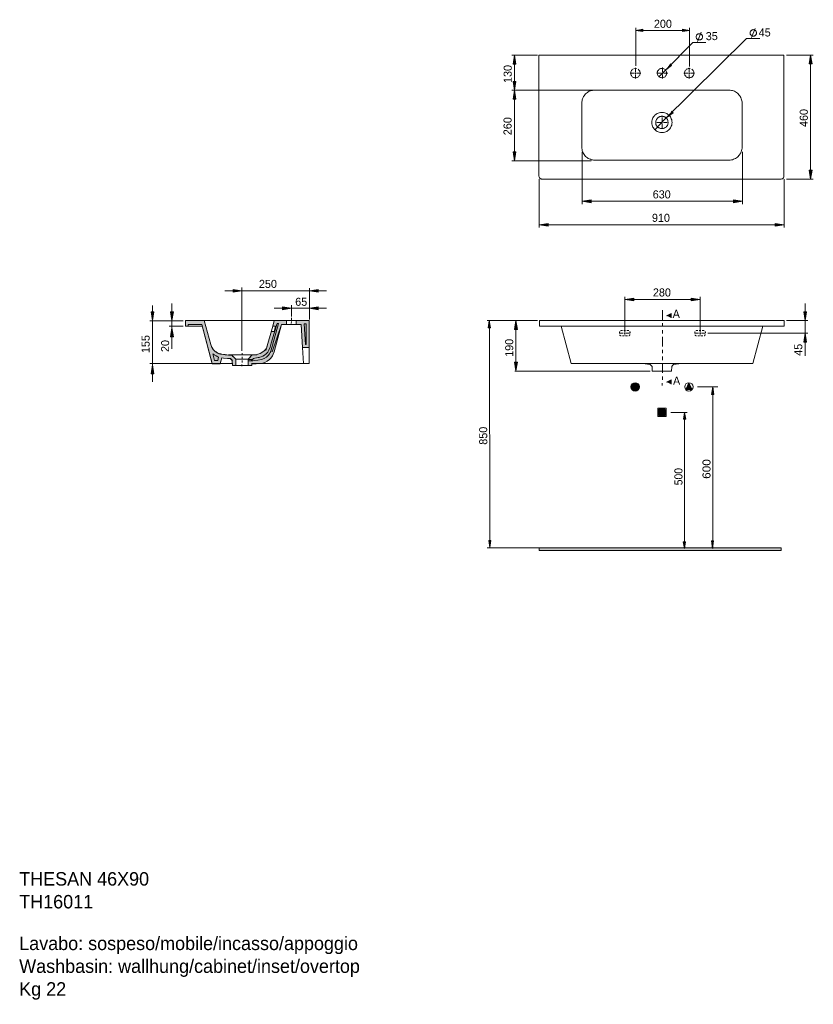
# Model space of a CAD drawing. Header units: inches. Extents: x 27 to 175, y 30 to 213.
import ezdxf

# ---------------------------------------------------------------- set-up
doc = ezdxf.new("R2010")
doc.units = ezdxf.units.IN
doc.header["$MEASUREMENT"] = 0
for name, pattern in [('AI-Linetype-1', [4.938889, 1.763889, -0.635, 0.635, -0.635, 0.635, -0.635]), ('AI-Linetype-10', [4.938889, 1.763889, -0.635, 0.635, -0.635, 0.635, -0.635]), ('AI-Linetype-11', [1.175456, 0.587728, -0.587728]), ('AI-Linetype-12', [1.175456, 0.587728, -0.587728]), ('AI-Linetype-13', [0.203906, 0.101953, -0.101953]), ('AI-Linetype-14', [0.24765, 0.123825, -0.123825]), ('AI-Linetype-15', [0.246944, 0.123472, -0.123472]), ('AI-Linetype-16', [0.246944, 0.123472, -0.123472]), ('AI-Linetype-17', [0.246944, 0.123472, -0.123472]), ('AI-Linetype-18', [0.587728, 0.335844, -0.251883]), ('AI-Linetype-19', [0.685094, 0.342547, -0.342547]), ('AI-Linetype-2', [1.175456, 0.587728, -0.587728]), ('AI-Linetype-20', [0.685094, 0.342547, -0.342547]), ('AI-Linetype-21', [4.938889, 1.763889, -0.635, 0.635, -0.635, 0.635, -0.635]), ('AI-Linetype-22', [1.411111, 0.705556, -0.705556]), ('AI-Linetype-23', [1.411111, 0.705556, -0.705556]), ('AI-Linetype-24', [1.411111, 0.705556, -0.705556]), ('AI-Linetype-25', [1.411111, 0.705556, -0.705556]), ('AI-Linetype-26', [1.411111, 0.705556, -0.705556]), ('AI-Linetype-27', [1.411111, 0.705556, -0.705556]), ('AI-Linetype-28', [1.411111, 0.705556, -0.705556]), ('AI-Linetype-29', [1.411111, 0.705556, -0.705556]), ('AI-Linetype-3', [1.175456, 0.587728, -0.587728]), ('AI-Linetype-30', [9.524999, 7.619999, -0.635, 0.635, -0.635]), ('AI-Linetype-31', [9.524999, 7.619999, -0.635, 0.635, -0.635]), ('AI-Linetype-32', [9.524999, 7.619999, -0.635, 0.635, -0.635]), ('AI-Linetype-33', [9.524999, 7.619999, -0.635, 0.635, -0.635]), ('AI-Linetype-34', [0.705556, 0.352778, -0.352778]), ('AI-Linetype-35', [0.705556, 0.352778, -0.352778]), ('AI-Linetype-4', [0.203906, 0.101953, -0.101953]), ('AI-Linetype-5', [0.24765, 0.123825, -0.123825]), ('AI-Linetype-6', [0.246944, 0.123472, -0.123472]), ('AI-Linetype-7', [0.246944, 0.123472, -0.123472]), ('AI-Linetype-8', [0.246944, 0.123472, -0.123472]), ('AI-Linetype-9', [0.587728, 0.335844, -0.251883])]:
    doc.linetypes.add(name, pattern=pattern)
doc.layers.add('Layer 1', color=7, linetype='Continuous')

# ---------------------------------------------------------------- blocks, each defined once
blk = doc.blocks.new('block 2')
at = {"layer": 'Layer 1', "color": 8, "true_color": 0x808080, "insert": (114.36, 133.86), "char_height": 1.4991, "attachment_point": 7, "rotation": 90.105}
blk.add_mtext('\\fMyriad Pro|b0|i0|c0|p34;\\W0.999667;850', dxfattribs=at)

msp = doc.modelspace()

# ---------------------------------------------------------------- hatches: boundary and pattern name
at = {"layer": 'Layer 1', "true_color": 0x808080}
h = msp.add_hatch(color=8, dxfattribs=at)
h.dxf.hatch_style = 2
h.paths.add_polyline_path([(141.94, 210.83), (143.26, 211.04), (143.26, 210.63)])
h = msp.add_hatch(color=8, dxfattribs=at)
h.dxf.hatch_style = 2
h.paths.add_polyline_path([(151.94, 210.83), (150.62, 210.63), (150.62, 211.04)])
h = msp.add_hatch(color=8, dxfattribs=at)
h.dxf.hatch_style = 2
h.paths.add_polyline_path([(119.38, 206.23), (119.64, 204.59), (119.13, 204.59)])
h = msp.add_hatch(color=8, dxfattribs=at)
h.dxf.hatch_style = 2
h.paths.add_polyline_path([(174.43, 206.24), (174.7, 204.6), (174.19, 204.6)])
h = msp.add_hatch(color=8, dxfattribs=at)
h.dxf.hatch_style = 2
h.paths.add_polyline_path([(147.51, 203.52), (148.59, 204.32), (148.31, 204.6)])
h = msp.add_hatch(color=8, dxfattribs=at)
h.dxf.hatch_style = 2
h.paths.add_polyline_path([(119.38, 199.73), (119.13, 201.37), (119.64, 201.37)])
h = msp.add_hatch(color=8, dxfattribs=at)
h.dxf.hatch_style = 2
h.paths.add_polyline_path([(119.38, 199.73), (119.64, 198.09), (119.13, 198.09)])
h = msp.add_hatch(color=8, dxfattribs=at)
h.dxf.hatch_style = 2
h.paths.add_polyline_path([(147.78, 194.7), (148.87, 195.51), (148.59, 195.82)])
h = msp.add_hatch(color=8, dxfattribs=at)
h.dxf.hatch_style = 2
h.paths.add_polyline_path([(119.38, 186.62), (119.13, 188.26), (119.64, 188.26)])
h = msp.add_hatch(color=8, dxfattribs=at)
h.dxf.hatch_style = 2
h.paths.add_polyline_path([(174.43, 183.22), (174.19, 184.88), (174.7, 184.88)])
h = msp.add_hatch(color=8, dxfattribs=at)
h.dxf.hatch_style = 2
h.paths.add_polyline_path([(131.99, 179.09), (133.63, 179.34), (133.63, 178.83)])
h = msp.add_hatch(color=8, dxfattribs=at)
h.dxf.hatch_style = 2
h.paths.add_polyline_path([(161.76, 179.09), (160.1, 178.83), (160.1, 179.34)])
h = msp.add_hatch(color=8, dxfattribs=at)
h.dxf.hatch_style = 2
h.paths.add_polyline_path([(123.99, 174.74), (125.63, 174.98), (125.63, 174.47)])
h = msp.add_hatch(color=8, dxfattribs=at)
h.dxf.hatch_style = 2
h.paths.add_polyline_path([(169.54, 174.74), (167.88, 174.47), (167.88, 174.98)])
h = msp.add_hatch(color=8, dxfattribs=at)
h.dxf.hatch_style = 2
h.paths.add_polyline_path([(68.75, 162.48), (67.1, 162.22), (67.1, 162.73)])
h = msp.add_hatch(color=8, dxfattribs=at)
h.dxf.hatch_style = 2
h.paths.add_polyline_path([(81.27, 162.48), (82.93, 162.73), (82.93, 162.22)])
h = msp.add_hatch(color=8, dxfattribs=at)
h.dxf.hatch_style = 2
h.paths.add_polyline_path([(139.93, 160.86), (141.58, 161.11), (141.58, 160.6)])
h = msp.add_hatch(color=8, dxfattribs=at)
h.dxf.hatch_style = 2
h.paths.add_polyline_path([(153.91, 160.86), (152.27, 160.6), (152.27, 161.11)])
h = msp.add_hatch(color=8, dxfattribs=at)
h.dxf.hatch_style = 2
h.paths.add_polyline_path([(77.93, 159.21), (76.27, 158.95), (76.27, 159.46)])
h = msp.add_hatch(color=8, dxfattribs=at)
h.dxf.hatch_style = 2
h.paths.add_polyline_path([(81.28, 159.21), (82.94, 159.46), (82.94, 158.95)])
h = msp.add_hatch(color=8, dxfattribs=at)
h.dxf.hatch_style = 2
h.paths.add_polyline_path([(52.1, 156.91), (51.86, 158.55), (52.37, 158.55)])
h = msp.add_hatch(color=8, dxfattribs=at)
h.dxf.hatch_style = 2
h.paths.add_polyline_path([(55.72, 156.91), (55.48, 158.55), (55.99, 158.55)])
h = msp.add_hatch(color=8, dxfattribs=at)
h.dxf.hatch_style = 2
h.paths.add_polyline_path([(148.54, 157.43), (148.54, 158.24), (147.65, 157.83)])
h = msp.add_hatch(color=8, dxfattribs=at)
h.dxf.hatch_style = 2
h.paths.add_polyline_path([(173.42, 156.94), (173.17, 158.58), (173.68, 158.58)])
h = msp.add_hatch(color=8, dxfattribs=at)
h.dxf.hatch_style = 2
h.paths.add_polyline_path([(55.72, 155.55), (55.99, 153.91), (55.48, 153.91)])
at = {"layer": 'Layer 1', "true_color": 0xffffff}
for points in [[(66.96, 148.55), (67.59, 148.55), (67.59, 149.75), (67.41, 149.92), (67.24, 150.1), (67.06, 150.28), (66.89, 150.49), (66.25, 150.52), (65.93, 150.56), (65.62, 150.59), (65.33, 150.63), (64.94, 150.67), (64.77, 150.7), (64.52, 150.77), (64.45, 150.81), (64.27, 150.88), (64.2, 150.91), (64.13, 150.95), (64.06, 150.98), (63.92, 151.09), (63.85, 151.12), (63.71, 151.23), (63.53, 151.41), (63.32, 151.65), (63.18, 151.86), (63, 152.25), (62.93, 152.5), (61.73, 156.91), (58.24, 156.91), (58.24, 155.89), (58.74, 155.89), (58.74, 156.17), (61.28, 156.17), (63.22, 148.9), (64.7, 148.9), (65.02, 150), (65.3, 149.96), (66.06, 149.89), (66.57, 149.85), (66.74, 149.68), (66.92, 149.5)], [(73.45, 152.15), (73.31, 151.83), (73.09, 151.55), (72.88, 151.3), (72.64, 151.09), (72.14, 150.81), (71.72, 150.67), (71.26, 150.56), (70.59, 150.49), (70.41, 150.31), (70.06, 149.92), (69.88, 149.75), (69.88, 148.55), (70.55, 148.55), (70.55, 148.83), (72.18, 148.94), (72.6, 149.01), (72.99, 149.15), (73.41, 149.36), (73.84, 149.68), (74.12, 149.96), (74.4, 150.38), (74.54, 150.67), (74.72, 151.12), (76.09, 156.17), (77.05, 156.17), (77.05, 156.91), (74.75, 156.91), (74.47, 155.89), (75, 155.89), (74.72, 154.9), (74.22, 154.9)], [(79.97, 151.9), (81.24, 151.9), (81.24, 156.91), (78.81, 156.91), (78.81, 156.17), (79.73, 156.17)]]:
    msp.add_hatch(color=7, dxfattribs=at).paths.add_polyline_path(points)
at = {"layer": 'Layer 1', "true_color": 0x808080}
h = msp.add_hatch(color=8, dxfattribs=at)
h.dxf.hatch_style = 2
h.paths.add_polyline_path([(114.72, 156.89), (114.93, 155.56), (114.53, 155.56)])
h = msp.add_hatch(color=8, dxfattribs=at)
h.dxf.hatch_style = 2
h.paths.add_polyline_path([(119.68, 156.92), (119.95, 155.28), (119.43, 155.28)])
h = msp.add_hatch(color=8, dxfattribs=at)
h.dxf.hatch_style = 2
h.paths.add_polyline_path([(173.42, 154.56), (173.68, 152.9), (173.17, 152.9)])
h = msp.add_hatch(color=8, dxfattribs=at)
h.dxf.hatch_style = 2
h.paths.add_polyline_path([(52.1, 148.7), (52.37, 147.06), (51.86, 147.06)])
h = msp.add_hatch(color=8, dxfattribs=at)
h.dxf.hatch_style = 2
h.paths.add_polyline_path([(119.68, 147.57), (119.43, 149.21), (119.95, 149.21)])
at = {"layer": 'Layer 1', "true_color": 0xffffff}
h = msp.add_hatch(color=7, dxfattribs=at)
h.dxf.hatch_style = 2
edge = h.paths.add_edge_path()
edge.add_spline(control_points=[(141.05, 144.6), (141.05, 144.17), (141.4, 143.82), (141.83, 143.82), (142.26, 143.82), (142.61, 144.17), (142.61, 144.6), (142.61, 145.03), (142.26, 145.38), (141.83, 145.38), (141.4, 145.38), (141.05, 145.03), (141.05, 144.6)], knot_values=[0, 0, 0, 0, 0.352778, 0.352778, 0.352778, 0.705556, 0.705556, 0.705556, 1.058333, 1.058333, 1.058333, 1.411111, 1.411111, 1.411111, 1.411111], degree=3, periodic=0)
edge.add_line((141.05, 144.6), (141.05, 144.6))
at = {"layer": 'Layer 1', "true_color": 0x808080}
h = msp.add_hatch(color=8, dxfattribs=at)
h.dxf.hatch_style = 2
h.paths.add_polyline_path([(148.54, 145.1), (148.54, 145.9), (147.65, 145.5)])
at = {"layer": 'Layer 1', "true_color": 0xffffff}
h = msp.add_hatch(color=7, dxfattribs=at)
h.dxf.hatch_style = 2
h.paths.add_polyline_path([(151.83, 144.12), (151.22, 144.12), (151.83, 145.38), (152.44, 144.12)])
at = {"layer": 'Layer 1', "true_color": 0x808080}
h = msp.add_hatch(color=8, dxfattribs=at)
h.dxf.hatch_style = 2
h.paths.add_polyline_path([(156.24, 144.6), (156.43, 143.16), (156.03, 143.16)])
at = {"layer": 'Layer 1', "true_color": 0xffffff}
h = msp.add_hatch(color=7, dxfattribs=at)
h.dxf.hatch_style = 2
edge = h.paths.add_edge_path()
edge.add_spline(control_points=[(146.03, 139.86), (146.03, 139.43), (146.38, 139.08), (146.81, 139.08), (147.24, 139.08), (147.59, 139.43), (147.59, 139.86), (147.59, 140.3), (147.24, 140.65), (146.81, 140.65), (146.38, 140.65), (146.03, 140.3), (146.03, 139.86)], knot_values=[0, 0, 0, 0, 0.352778, 0.352778, 0.352778, 0.705556, 0.705556, 0.705556, 1.058333, 1.058333, 1.058333, 1.411111, 1.411111, 1.411111, 1.411111], degree=3, periodic=0)
edge.add_line((146.03, 139.86), (146.03, 139.86))
at = {"layer": 'Layer 1', "true_color": 0x808080}
h = msp.add_hatch(color=8, dxfattribs=at)
h.dxf.hatch_style = 2
h.paths.add_polyline_path([(151.02, 139.86), (151.22, 138.59), (150.81, 138.59)])
h = msp.add_hatch(color=8, dxfattribs=at)
h.dxf.hatch_style = 2
h.paths.add_polyline_path([(114.81, 114.76), (114.61, 116.09), (115.01, 116.09)])
h = msp.add_hatch(color=8, dxfattribs=at)
h.dxf.hatch_style = 2
h.paths.add_polyline_path([(151, 114.55), (150.78, 115.82), (151.19, 115.82)])
h = msp.add_hatch(color=8, dxfattribs=at)
h.dxf.hatch_style = 2
h.paths.add_polyline_path([(156.21, 114.58), (156, 116.03), (156.41, 116.03)])
at = {"layer": 'Layer 1', "true_color": 0xffffff}
h = msp.add_hatch(color=7, dxfattribs=at)
h.dxf.hatch_style = 2
h.paths.add_polyline_path([(124, 114.21), (168.95, 114.21), (168.95, 114.73), (124, 114.73)])

# ---------------------------------------------------------------- linework, layer by layer
at = {"layer": 'Layer 1', "color": 8, "lineweight": 9, "true_color": 0x808080}
for points in [[(141.94, 204.24), (141.94, 211.34)], [(141.94, 210.83), (143.26, 211.04), (143.26, 210.63), (141.94, 210.83)], [(141.94, 210.83), (151.94, 210.83)], [(151.94, 210.83), (150.62, 210.63), (150.62, 211.04), (151.94, 210.83)], [(151.94, 204.14), (151.94, 211.34)], [(153.42, 208.8), (154.09, 210.49)], [(164.4, 210.37), (164.39, 210.46), (164.38, 210.52), (164.35, 210.6), (164.31, 210.66), (164.26, 210.74), (164.22, 210.8), (164.16, 210.84), (164.08, 210.89), (164.02, 210.93), (163.94, 210.95), (163.88, 210.96), (163.79, 210.98), (163.73, 210.96), (163.64, 210.95), (163.56, 210.93), (163.5, 210.89), (163.44, 210.85), (163.37, 210.79), (163.32, 210.74), (163.28, 210.67), (163.23, 210.6), (163.22, 210.53), (163.21, 210.44), (163.19, 210.38), (163.21, 210.29), (163.21, 210.21), (163.23, 210.14), (163.27, 210.07), (163.32, 210), (163.37, 209.95), (163.42, 209.89), (163.5, 209.84), (163.56, 209.81), (163.64, 209.78), (163.72, 209.78), (163.8, 209.77), (163.87, 209.78), (163.96, 209.79), (164.02, 209.81), (164.1, 209.86), (164.16, 209.89), (164.21, 209.95), (164.27, 210.01), (164.31, 210.07), (164.35, 210.14), (164.38, 210.21), (164.39, 210.3), (164.4, 210.37)], [(163.45, 209.51), (164.13, 211.22)], [(147.19, 194.14), (162.53, 209.33)], [(147.34, 203.35), (152.52, 208.58)], [(152.52, 208.58), (154.95, 208.58)], [(154.33, 209.65), (154.33, 209.73), (154.33, 209.8), (154.29, 209.87), (154.26, 209.95), (154.22, 210.01), (154.17, 210.06), (154.11, 210.13), (154.04, 210.16), (153.97, 210.19), (153.9, 210.22), (153.83, 210.22), (153.74, 210.23), (153.67, 210.23), (153.59, 210.21), (153.52, 210.18), (153.46, 210.14), (153.39, 210.11), (153.33, 210.07), (153.28, 209.99), (153.25, 209.93), (153.21, 209.87), (153.18, 209.79), (153.16, 209.72), (153.16, 209.64), (153.17, 209.56), (153.19, 209.49), (153.21, 209.42), (153.24, 209.34), (153.29, 209.29), (153.34, 209.22), (153.4, 209.18), (153.45, 209.13), (153.54, 209.1), (153.61, 209.07), (153.68, 209.06), (153.75, 209.06), (153.83, 209.06), (153.91, 209.08), (153.99, 209.1), (154.05, 209.14), (154.11, 209.18), (154.18, 209.24), (154.22, 209.29), (154.26, 209.35), (154.3, 209.42), (154.32, 209.49), (154.33, 209.58), (154.33, 209.65)], [(162.53, 209.33), (165.01, 209.33)], [(123.67, 206.23), (118.91, 206.23)], [(119.38, 206.23), (119.64, 204.59), (119.13, 204.59), (119.38, 206.23)], [(119.4, 206.23), (119.4, 199.73)], [(169.93, 206.24), (174.94, 206.24)], [(174.43, 206.24), (174.7, 204.6), (174.19, 204.6), (174.43, 206.24)], [(174.43, 206.24), (174.43, 183.49)], [(141.88, 203.16), (141.88, 203.91)], [(147.39, 203.4), (146.3, 202.26)], [(151.89, 203.16), (151.89, 203.91)], [(119.38, 199.73), (119.13, 201.37), (119.64, 201.37), (119.38, 199.73)], [(141.63, 202.91), (140.88, 202.91)], [(141.88, 202.91), (141.75, 202.91)], [(141.88, 202.91), (141.88, 203.03)], [(141.88, 202.91), (142, 202.91)], [(141.88, 202.91), (141.88, 202.78)], [(141.88, 202.66), (141.88, 201.91)], [(142.13, 202.91), (142.88, 202.91)], [(151.64, 202.91), (150.89, 202.91)], [(151.89, 202.91), (151.76, 202.91)], [(151.89, 202.91), (151.89, 203.03)], [(151.89, 202.91), (152.01, 202.91)], [(151.89, 202.91), (151.89, 202.78)], [(151.89, 202.66), (151.89, 201.91)], [(152.14, 202.91), (152.89, 202.91)], [(134.52, 199.73), (118.91, 199.73)], [(119.38, 199.73), (119.64, 198.09), (119.13, 198.09), (119.38, 199.73)], [(119.38, 199.73), (119.38, 186.62)], [(147.19, 194.14), (145.46, 192.39)], [(133.68, 186.62), (118.89, 186.62)], [(119.38, 186.62), (119.13, 188.26), (119.64, 188.26), (119.38, 186.62)], [(131.99, 188.26), (131.99, 178.58)], [(161.76, 188.26), (161.76, 178.58)], [(174.43, 183.22), (174.19, 184.88), (174.7, 184.88), (174.43, 183.22)], [(123.99, 183.22), (123.99, 174.23)], [(169.54, 183.22), (169.54, 174.23)], [(169.93, 183.22), (174.94, 183.22)], [(131.99, 179.09), (133.63, 179.34), (133.63, 178.83), (131.99, 179.09)], [(161.76, 179.09), (160.1, 178.83), (160.1, 179.34), (161.76, 179.09)], [(131.99, 179.09), (161.76, 179.09)], [(123.99, 174.74), (125.63, 174.98), (125.63, 174.47), (123.99, 174.74)], [(123.99, 174.74), (169.54, 174.74)], [(169.54, 174.74), (167.88, 174.47), (167.88, 174.98), (169.54, 174.74)], [(68.75, 151.28), (68.75, 163.07)], [(81.27, 157.15), (81.27, 162.97)], [(68.75, 162.48), (65.58, 162.48)], [(68.75, 162.48), (67.1, 162.22), (67.1, 162.73), (68.75, 162.48)], [(81.27, 162.48), (68.75, 162.48)], [(81.27, 162.48), (82.93, 162.73), (82.93, 162.22), (81.27, 162.48)], [(81.27, 162.48), (84.45, 162.48)], [(139.93, 155.23), (139.93, 161.36)], [(139.93, 160.86), (141.58, 161.11), (141.58, 160.6), (139.93, 160.86)], [(153.91, 160.86), (152.27, 160.6), (152.27, 161.11), (153.91, 160.86)], [(153.91, 155.23), (153.91, 161.36)], [(52.1, 156.54), (52.1, 159.72)], [(55.72, 156.91), (55.72, 160.08)], [(77.93, 159.21), (74.75, 159.21)], [(77.93, 159.21), (76.27, 158.95), (76.27, 159.46), (77.93, 159.21)], [(77.93, 157.71), (77.93, 159.8)], [(81.28, 159.21), (77.93, 159.21)], [(81.28, 159.21), (82.94, 159.46), (82.94, 158.95), (81.28, 159.21)], [(81.28, 159.21), (84.45, 159.21)], [(139.93, 160.86), (153.91, 160.86)], [(173.42, 156.94), (173.42, 160.12)], [(52.1, 156.91), (51.86, 158.55), (52.37, 158.55), (52.1, 156.91)], [(55.72, 156.91), (55.48, 158.55), (55.99, 158.55), (55.72, 156.91)], [(173.42, 156.94), (173.17, 158.58), (173.68, 158.58), (173.42, 156.94)], [(57.79, 156.9), (51.61, 156.9)], [(52.1, 156.54), (52.1, 148.7)], [(57.83, 155.9), (55.23, 155.9)], [(55.72, 155.55), (55.99, 153.91), (55.48, 153.91), (55.72, 155.55)], [(55.72, 156.91), (55.72, 155.55)], [(55.72, 155.55), (55.72, 151.67)], [(123.68, 156.91), (114.3, 156.91)], [(114.72, 156.89), (114.93, 155.56), (114.53, 155.56), (114.72, 156.89)], [(114.73, 156.89), (114.81, 114.76)], [(119.68, 156.92), (119.95, 155.28), (119.43, 155.28), (119.68, 156.92)], [(119.68, 156.54), (119.68, 149.09)], [(169.98, 156.94), (173.93, 156.94)], [(173.42, 156.94), (173.42, 154.56)], [(155.31, 154.56), (173.93, 154.56)], [(173.42, 154.56), (173.68, 152.9), (173.17, 152.9), (173.42, 154.56)], [(173.42, 154.56), (173.42, 150.38)], [(63.22, 148.92), (51.61, 148.92)], [(52.1, 148.7), (52.37, 147.06), (51.86, 147.06), (52.1, 148.7)], [(52.1, 148.7), (52.1, 145.53)], [(119.68, 147.57), (119.43, 149.21), (119.95, 149.21), (119.68, 147.57)], [(144.61, 147.5), (119.45, 147.54)], [(153.41, 144.6), (157.22, 144.6)], [(156.24, 144.6), (156.43, 143.16), (156.03, 143.16), (156.24, 144.6)], [(156.24, 114.56), (156.24, 144.56)], [(148.48, 139.86), (151.52, 139.86)], [(151.02, 139.86), (151.22, 138.59), (150.81, 138.59), (151.02, 139.86)], [(151.02, 114.69), (151.02, 139.86)], [(114.81, 114.76), (114.61, 116.09), (115.01, 116.09), (114.81, 114.76)], [(151, 114.55), (150.78, 115.82), (151.19, 115.82), (151, 114.55)], [(156.21, 114.58), (156, 116.03), (156.41, 116.03), (156.21, 114.58)], [(124.38, 114.73), (114.3, 114.73)]]:
    msp.add_lwpolyline(points, dxfattribs=at)
at = {"layer": 'Layer 1', "lineweight": 0}
for points in [[(141.94, 210.83), (143.26, 211.04), (143.26, 210.63)], [(151.94, 210.83), (150.62, 210.63), (150.62, 211.04)], [(119.38, 206.23), (119.64, 204.59), (119.13, 204.59)], [(174.43, 206.24), (174.7, 204.6), (174.19, 204.6)], [(147.51, 203.52), (148.59, 204.32), (148.31, 204.6)], [(119.38, 199.73), (119.13, 201.37), (119.64, 201.37)], [(119.38, 199.73), (119.64, 198.09), (119.13, 198.09)], [(147.78, 194.7), (148.87, 195.51), (148.59, 195.82)], [(119.38, 186.62), (119.13, 188.26), (119.64, 188.26)], [(174.43, 183.22), (174.19, 184.88), (174.7, 184.88)], [(131.99, 179.09), (133.63, 179.34), (133.63, 178.83)], [(161.76, 179.09), (160.1, 178.83), (160.1, 179.34)], [(123.99, 174.74), (125.63, 174.98), (125.63, 174.47)], [(169.54, 174.74), (167.88, 174.47), (167.88, 174.98)], [(68.75, 162.48), (67.1, 162.22), (67.1, 162.73)], [(81.27, 162.48), (82.93, 162.73), (82.93, 162.22)], [(139.93, 160.86), (141.58, 161.11), (141.58, 160.6)], [(153.91, 160.86), (152.27, 160.6), (152.27, 161.11)], [(77.93, 159.21), (76.27, 158.95), (76.27, 159.46)], [(81.28, 159.21), (82.94, 159.46), (82.94, 158.95)], [(52.1, 156.91), (51.86, 158.55), (52.37, 158.55)], [(55.72, 156.91), (55.48, 158.55), (55.99, 158.55)], [(148.54, 157.43), (148.54, 158.24), (147.65, 157.83)], [(173.42, 156.94), (173.17, 158.58), (173.68, 158.58)], [(55.72, 155.55), (55.99, 153.91), (55.48, 153.91)], [(66.96, 148.55), (67.59, 148.55), (67.59, 149.75), (67.41, 149.92), (67.24, 150.1), (67.06, 150.28), (66.89, 150.49), (66.25, 150.52), (65.93, 150.56), (65.62, 150.59), (65.33, 150.63), (64.94, 150.67), (64.77, 150.7), (64.52, 150.77), (64.45, 150.81), (64.27, 150.88), (64.2, 150.91), (64.13, 150.95), (64.06, 150.98), (63.92, 151.09), (63.85, 151.12), (63.71, 151.23), (63.53, 151.41), (63.32, 151.65), (63.18, 151.86), (63, 152.25), (62.93, 152.5), (61.73, 156.91), (58.24, 156.91), (58.24, 155.89), (58.74, 155.89), (58.74, 156.17), (61.28, 156.17), (63.22, 148.9), (64.7, 148.9), (65.02, 150), (65.3, 149.96), (66.06, 149.89), (66.57, 149.85), (66.74, 149.68), (66.92, 149.5)], [(73.45, 152.15), (73.31, 151.83), (73.09, 151.55), (72.88, 151.3), (72.64, 151.09), (72.14, 150.81), (71.72, 150.67), (71.26, 150.56), (70.59, 150.49), (70.41, 150.31), (70.06, 149.92), (69.88, 149.75), (69.88, 148.55), (70.55, 148.55), (70.55, 148.83), (72.18, 148.94), (72.6, 149.01), (72.99, 149.15), (73.41, 149.36), (73.84, 149.68), (74.12, 149.96), (74.4, 150.38), (74.54, 150.67), (74.72, 151.12), (76.09, 156.17), (77.05, 156.17), (77.05, 156.91), (74.75, 156.91), (74.47, 155.89), (75, 155.89), (74.72, 154.9), (74.22, 154.9)], [(74.47, 155.9), (73.19, 151.39)], [(79.97, 151.9), (81.24, 151.9), (81.24, 156.91), (78.81, 156.91), (78.81, 156.17), (79.73, 156.17)], [(80.32, 156.33), (80.65, 156.33), (80.65, 152.51), (80.54, 152.51), (80.32, 156.33)], [(114.72, 156.89), (114.93, 155.56), (114.53, 155.56)], [(119.68, 156.92), (119.95, 155.28), (119.43, 155.28)], [(173.42, 154.56), (173.68, 152.9), (173.17, 152.9)], [(52.1, 148.7), (52.37, 147.06), (51.86, 147.06)], [(70.78, 149.45), (70.41, 149.42), (69.92, 149.42), (69.92, 149.72), (70.78, 149.72)], [(119.68, 147.57), (119.43, 149.21), (119.95, 149.21)], [(141.83, 144.12), (141.21, 144.12), (141.83, 145.38), (142.44, 144.12), (141.83, 144.12)], [(148.54, 145.1), (148.54, 145.9), (147.65, 145.5)], [(151.83, 144.12), (151.22, 144.12), (151.83, 145.38), (152.44, 144.12), (151.83, 144.12)], [(156.24, 144.6), (156.43, 143.16), (156.03, 143.16)], [(151.02, 139.86), (151.22, 138.59), (150.81, 138.59)], [(114.81, 114.76), (114.61, 116.09), (115.01, 116.09)], [(151, 114.55), (150.78, 115.82), (151.19, 115.82)], [(156.21, 114.58), (156, 116.03), (156.41, 116.03)], [(124, 114.21), (168.95, 114.21), (168.95, 114.73), (124, 114.73), (124, 114.21)]]:
    msp.add_lwpolyline(points, dxfattribs=at)
at = {"layer": 'Layer 1', "color": 7, "lineweight": 13, "true_color": 0xffffff}
for points in [[(123.92, 206.22), (123.92, 183.75)], [(169.47, 206.22), (123.93, 206.22)], [(169.47, 206.22), (169.47, 183.75)], [(146.79, 202.02), (146.93, 202.06), (147.03, 202.06), (147.18, 202.13), (147.28, 202.17), (147.39, 202.24), (147.46, 202.34), (147.53, 202.45), (147.6, 202.55), (147.63, 202.66), (147.67, 202.8), (147.67, 202.91), (147.67, 203.05), (147.63, 203.15), (147.6, 203.29), (147.53, 203.4), (147.46, 203.47), (147.39, 203.58), (147.28, 203.65), (147.18, 203.72), (147.03, 203.75), (146.93, 203.79), (146.79, 203.79), (146.68, 203.79), (146.54, 203.75), (146.44, 203.72), (146.33, 203.65), (146.22, 203.58), (146.15, 203.47), (146.08, 203.4), (146.01, 203.29), (145.98, 203.15), (145.94, 203.05), (145.94, 202.91), (145.94, 202.8), (145.98, 202.66), (146.01, 202.55), (146.08, 202.45), (146.15, 202.34), (146.22, 202.24), (146.33, 202.17), (146.44, 202.13), (146.54, 202.06), (146.68, 202.06), (146.79, 202.02)], [(131.93, 197.33), (131.93, 197.54), (131.96, 197.76), (132, 197.97), (132.07, 198.14), (132.14, 198.36), (132.24, 198.53), (132.35, 198.71), (132.49, 198.88), (132.63, 199.03), (132.77, 199.17), (132.95, 199.31), (133.12, 199.41), (133.3, 199.52), (133.51, 199.59), (133.69, 199.66), (133.9, 199.7), (134.11, 199.73), (134.32, 199.73)], [(159.29, 199.73), (134.32, 199.73)], [(161.69, 197.33), (161.69, 197.54), (161.66, 197.76), (161.62, 197.97), (161.55, 198.14), (161.48, 198.36), (161.37, 198.53), (161.27, 198.71), (161.13, 198.88), (160.98, 199.03), (160.84, 199.17), (160.67, 199.31), (160.49, 199.41), (160.31, 199.52), (160.1, 199.59), (159.93, 199.66), (159.71, 199.7), (159.5, 199.73), (159.29, 199.73)], [(131.93, 197.33), (131.93, 189.15)], [(161.69, 197.33), (161.69, 189.15)], [(146.79, 194.9), (146.72, 194.9), (146.65, 194.86), (146.51, 194.86), (146.44, 194.83), (146.36, 194.79), (146.29, 194.76), (146.22, 194.72), (146.12, 194.65), (146.05, 194.62), (145.98, 194.55), (145.91, 194.47), (145.84, 194.37), (145.8, 194.3), (145.73, 194.19), (145.69, 193.98), (145.66, 193.73), (145.66, 193.63), (145.69, 193.49), (145.69, 193.38), (145.73, 193.31), (145.76, 193.2), (145.84, 193.13), (145.87, 193.06), (145.94, 192.99), (145.98, 192.92), (146.05, 192.89), (146.08, 192.82), (146.15, 192.78), (146.26, 192.75), (146.33, 192.71), (146.36, 192.68), (146.51, 192.64), (146.65, 192.61), (146.79, 192.61)], [(146.79, 194.9), (146.89, 194.9), (146.96, 194.86), (147.11, 194.86), (147.18, 194.83), (147.25, 194.79), (147.32, 194.76), (147.39, 194.72), (147.49, 194.65), (147.56, 194.62), (147.63, 194.55), (147.71, 194.47), (147.78, 194.37), (147.81, 194.3), (147.88, 194.19), (147.92, 193.98), (147.95, 193.73), (147.95, 193.63), (147.92, 193.49), (147.92, 193.38), (147.88, 193.31), (147.81, 193.2), (147.78, 193.13), (147.74, 193.06), (147.67, 192.99), (147.63, 192.92), (147.56, 192.89), (147.53, 192.82), (147.46, 192.78), (147.35, 192.75), (147.28, 192.71), (147.25, 192.68), (147.11, 192.64), (146.96, 192.61), (146.79, 192.61)], [(134.32, 186.75), (134.11, 186.75), (133.9, 186.78), (133.69, 186.82), (133.51, 186.89), (133.3, 186.96), (133.12, 187.07), (132.95, 187.17), (132.77, 187.28), (132.63, 187.42), (132.49, 187.6), (132.35, 187.77), (132.24, 187.95), (132.14, 188.12), (132.07, 188.3), (132, 188.51), (131.96, 188.72), (131.93, 188.94), (131.93, 189.15)], [(159.29, 186.75), (159.5, 186.75), (159.71, 186.78), (159.93, 186.82), (160.1, 186.89), (160.31, 186.96), (160.49, 187.07), (160.67, 187.17), (160.84, 187.28), (160.98, 187.42), (161.13, 187.6), (161.27, 187.77), (161.37, 187.95), (161.48, 188.12), (161.55, 188.3), (161.62, 188.51), (161.66, 188.72), (161.69, 188.94), (161.69, 189.15)], [(134.32, 186.75), (159.29, 186.75)], [(123.92, 183.75), (123.96, 183.64), (124, 183.54), (124.03, 183.47), (124.1, 183.4), (124.17, 183.33), (124.24, 183.29), (124.35, 183.26), (124.45, 183.22)], [(124.45, 183.22), (168.98, 183.22)], [(169.47, 183.75), (169.47, 183.64), (169.44, 183.54), (169.4, 183.47), (169.33, 183.4), (169.26, 183.33), (169.19, 183.29), (169.08, 183.26), (168.98, 183.22)], [(58.24, 156.92), (61.73, 156.92)], [(58.24, 155.9), (58.24, 156.92)], [(58.24, 155.9), (58.74, 155.9)], [(58.74, 156.18), (58.74, 155.9)], [(58.74, 156.18), (61.28, 156.18)], [(58.98, 155.9), (58.74, 155.9)], [(58.98, 155.9), (61.35, 155.9)], [(63.22, 148.92), (61.28, 156.18)], [(61.73, 156.92), (61.73, 156.92), (64.17, 156.92)], [(62.93, 152.51), (61.73, 156.92)], [(72.32, 156.92), (64.17, 156.92)], [(72.32, 156.92), (74.75, 156.92)], [(74.47, 155.9), (73.19, 151.39)], [(76.09, 156.18), (74.36, 151.14)], [(74.75, 156.92), (74.47, 155.9)], [(74.47, 155.9), (75, 155.9)], [(75, 155.9), (74.72, 154.91)], [(74.75, 156.92), (77.04, 156.92)], [(76.09, 156.18), (77.04, 156.18)], [(78.81, 156.92), (77.04, 156.92)], [(77.04, 156.18), (77.04, 156.92)], [(78.81, 156.18), (77.04, 156.18)], [(78.81, 156.92), (81.24, 156.92)], [(78.81, 156.92), (78.81, 156.18)], [(78.81, 156.18), (79.73, 156.18)], [(79.97, 151.91), (79.73, 156.18)], [(81.24, 156.92), (81.24, 151.91)], [(124.04, 156.92), (124.57, 156.92)], [(124.04, 155.9), (124.04, 156.92)], [(124.57, 155.9), (124.04, 155.9)], [(124.57, 156.92), (169.04, 156.92)], [(169.04, 155.9), (124.57, 155.9)], [(129.93, 148.92), (128.06, 155.9)], [(163.68, 148.92), (165.55, 155.9)], [(169.54, 156.92), (169.54, 156.92), (169.04, 156.92)], [(169.04, 155.9), (169.54, 155.9)], [(169.54, 155.9), (169.54, 156.92)], [(74.72, 154.91), (74.22, 154.91)], [(81.24, 151.91), (79.97, 151.91)], [(79.97, 151.91), (80.17, 148.92)], [(81.24, 151.91), (81.24, 151.91), (81.24, 148.92)], [(66.89, 150.5), (65.93, 150.57), (65.61, 150.61), (65.33, 150.64), (65.02, 150.68)], [(66.25, 150.54), (71.26, 150.54)], [(66.89, 150.5), (67.06, 150.29), (67.24, 150.12), (67.41, 149.94), (67.59, 149.76)], [(69.88, 149.76), (70.06, 149.94), (70.24, 150.13), (70.41, 150.33), (70.59, 150.5)], [(71.53, 150.54), (70.59, 150.5)], [(64.7, 148.92), (63.22, 148.92)], [(63.22, 148.92), (66.88, 148.92)], [(65.02, 150.01), (64.7, 148.92)], [(66.92, 149.52), (66.74, 149.69), (66.57, 149.87)], [(66.6, 149.87), (66.78, 149.69), (66.96, 149.52)], [(66.96, 148.56), (66.92, 149.52)], [(66.96, 148.56), (67.59, 148.56)], [(67.59, 148.56), (67.59, 149.76)], [(67.59, 149.76), (69.88, 149.76)], [(69.88, 148.56), (69.88, 148.56), (67.59, 148.56)], [(69.88, 149.76), (69.88, 148.56)], [(69.88, 148.56), (70.55, 148.56)], [(70.53, 148.92), (80.11, 148.92)], [(70.55, 148.85), (70.55, 148.56)], [(80.11, 148.92), (81.24, 148.92)], [(137.26, 148.92), (129.93, 148.92)], [(137.26, 148.92), (156.35, 148.92)], [(143.68, 148.88), (144.14, 148.81), (144.6, 148.78), (144.64, 148.78)], [(144.64, 148.78), (144.81, 148.6), (144.99, 148.39)], [(144.99, 148.39), (144.99, 147.51)], [(148.59, 147.51), (148.62, 148.39)], [(148.62, 148.39), (148.8, 148.6), (148.97, 148.78)], [(148.97, 148.78), (149.01, 148.78), (149.47, 148.81), (149.93, 148.88)], [(156.35, 148.92), (163.68, 148.92)], [(144.99, 147.51), (146.79, 147.51)], [(146.79, 147.51), (148.59, 147.51)], [(124, 114.21), (168.95, 114.21), (168.95, 114.73), (124, 114.73), (124, 114.21)]]:
    msp.add_lwpolyline(points, dxfattribs=at)
at = {"layer": 'Layer 1', "color": 7, "linetype": 'AI-Linetype-20', "lineweight": 9, "true_color": 0xffffff}
msp.add_lwpolyline([(142.36, 203.61), (142.44, 203.56), (142.53, 203.47), (142.6, 203.38), (142.67, 203.26), (142.7, 203.15), (142.74, 203.03), (142.74, 202.91), (142.74, 202.78), (142.7, 202.66), (142.67, 202.54), (142.6, 202.43), (142.53, 202.32), (142.44, 202.24), (142.33, 202.17), (142.23, 202.11), (142.12, 202.06), (142, 202.04), (141.88, 202.02), (141.75, 202.04), (141.63, 202.06), (141.51, 202.11), (141.4, 202.17), (141.29, 202.24), (141.2, 202.32), (141.13, 202.43), (141.08, 202.54), (141.03, 202.66), (141.01, 202.78), (140.99, 202.91), (141.01, 203.03), (141.03, 203.15), (141.08, 203.26), (141.13, 203.38), (141.2, 203.47), (141.29, 203.56), (141.4, 203.63), (141.51, 203.7), (141.54, 203.71)], dxfattribs=at)
at = {"layer": 'Layer 1', "color": 7, "lineweight": 9, "true_color": 0xffffff}
for points in [[(141.7, 203.76), (141.75, 203.77), (141.88, 203.77)], [(141.88, 203.77), (142, 203.77), (142.05, 203.76)], [(151.71, 203.76), (151.76, 203.77), (151.89, 203.77)], [(151.89, 203.77), (152.01, 203.77), (152.06, 203.76)], [(146.9, 202.91), (146.78, 202.91)], [(146.9, 202.91), (146.9, 203.03)], [(146.9, 202.91), (147.03, 202.91)], [(146.9, 202.91), (146.9, 202.78)], [(146.79, 191.86), (146.54, 191.9), (146.29, 191.93), (146.08, 192.01), (145.91, 192.08), (145.73, 192.18), (145.59, 192.29), (145.45, 192.43), (145.34, 192.57), (145.24, 192.71), (145.13, 192.85), (145.06, 193.03), (144.99, 193.24), (144.95, 193.49), (144.92, 193.73), (144.95, 193.98), (144.99, 194.23), (145.06, 194.44), (145.13, 194.62), (145.24, 194.79), (145.34, 194.93), (145.45, 195.07), (145.59, 195.18), (145.73, 195.29), (145.91, 195.39), (146.08, 195.46), (146.29, 195.53), (146.54, 195.57), (146.79, 195.6)], [(146.79, 191.86), (147.07, 191.9), (147.32, 191.93), (147.53, 192.01), (147.71, 192.08), (147.85, 192.18), (148.02, 192.29), (148.16, 192.43), (148.27, 192.57), (148.38, 192.71), (148.48, 192.85), (148.55, 193.03), (148.62, 193.24), (148.66, 193.49), (148.69, 193.73), (148.66, 193.98), (148.62, 194.23), (148.55, 194.44), (148.48, 194.62), (148.38, 194.79), (148.27, 194.93), (148.16, 195.07), (148.02, 195.18), (147.85, 195.29), (147.71, 195.39), (147.53, 195.46), (147.32, 195.53), (147.07, 195.57), (146.79, 195.6)]]:
    msp.add_lwpolyline(points, dxfattribs=at)
at = {"layer": 'Layer 1', "color": 7, "linetype": 'AI-Linetype-30', "lineweight": 9, "true_color": 0xffffff}
msp.add_lwpolyline([(146.91, 203.17), (146.91, 203.92)], dxfattribs=at)
at = {"layer": 'Layer 1', "color": 7, "linetype": 'AI-Linetype-19', "lineweight": 9, "true_color": 0xffffff}
msp.add_lwpolyline([(152.37, 203.61), (152.45, 203.56), (152.54, 203.47), (152.61, 203.38), (152.68, 203.26), (152.71, 203.15), (152.75, 203.03), (152.75, 202.91), (152.75, 202.78), (152.71, 202.66), (152.68, 202.54), (152.61, 202.43), (152.54, 202.32), (152.45, 202.24), (152.34, 202.17), (152.24, 202.11), (152.13, 202.06), (152.01, 202.04), (151.89, 202.02), (151.76, 202.04), (151.64, 202.06), (151.52, 202.11), (151.41, 202.17), (151.3, 202.24), (151.22, 202.32), (151.14, 202.43), (151.09, 202.54), (151.04, 202.66), (151.02, 202.78), (151, 202.91), (151.02, 203.03), (151.04, 203.15), (151.09, 203.26), (151.14, 203.38), (151.22, 203.47), (151.3, 203.56), (151.41, 203.63), (151.52, 203.7), (151.55, 203.71)], dxfattribs=at)
at = {"layer": 'Layer 1', "color": 7, "linetype": 'AI-Linetype-31', "lineweight": 9, "true_color": 0xffffff}
msp.add_lwpolyline([(146.66, 202.92), (145.91, 202.92)], dxfattribs=at)
at = {"layer": 'Layer 1', "color": 7, "linetype": 'AI-Linetype-32', "lineweight": 9, "true_color": 0xffffff}
msp.add_lwpolyline([(146.91, 202.67), (146.91, 201.92)], dxfattribs=at)
at = {"layer": 'Layer 1', "color": 7, "linetype": 'AI-Linetype-33', "lineweight": 9, "true_color": 0xffffff}
msp.add_lwpolyline([(147.16, 202.92), (147.91, 202.92)], dxfattribs=at)
at = {"layer": 'Layer 1', "color": 7, "linetype": 'AI-Linetype-22', "lineweight": 9, "true_color": 0xffffff}
msp.add_lwpolyline([(146.83, 193.97), (146.83, 194.97)], dxfattribs=at)
at = {"layer": 'Layer 1', "color": 7, "linetype": 'AI-Linetype-23', "lineweight": 9, "true_color": 0xffffff}
msp.add_lwpolyline([(146.58, 193.72), (145.58, 193.72)], dxfattribs=at)
at = {"layer": 'Layer 1', "color": 7, "linetype": 'AI-Linetype-28', "lineweight": 9, "true_color": 0xffffff}
msp.add_lwpolyline([(146.81, 193.72), (146.69, 193.72)], dxfattribs=at)
at = {"layer": 'Layer 1', "color": 7, "linetype": 'AI-Linetype-29', "lineweight": 9, "true_color": 0xffffff}
msp.add_lwpolyline([(146.81, 193.72), (146.81, 193.84)], dxfattribs=at)
at = {"layer": 'Layer 1', "color": 7, "linetype": 'AI-Linetype-26', "lineweight": 9, "true_color": 0xffffff}
msp.add_lwpolyline([(146.81, 193.72), (146.94, 193.72)], dxfattribs=at)
at = {"layer": 'Layer 1', "color": 7, "linetype": 'AI-Linetype-27', "lineweight": 9, "true_color": 0xffffff}
msp.add_lwpolyline([(146.81, 193.72), (146.81, 193.57)], dxfattribs=at)
at = {"layer": 'Layer 1', "color": 7, "linetype": 'AI-Linetype-24', "lineweight": 9, "true_color": 0xffffff}
msp.add_lwpolyline([(146.83, 193.47), (146.83, 192.47)], dxfattribs=at)
at = {"layer": 'Layer 1', "color": 7, "linetype": 'AI-Linetype-25', "lineweight": 9, "true_color": 0xffffff}
msp.add_lwpolyline([(147.08, 193.72), (148.08, 193.72)], dxfattribs=at)
at = {"layer": 'Layer 1', "color": 8, "linetype": 'AI-Linetype-34', "lineweight": 9, "true_color": 0x808080}
msp.add_lwpolyline([(77.93, 157.43), (77.92, 156.22)], dxfattribs=at)
at = {"layer": 'Layer 1', "color": 8, "linetype": 'AI-Linetype-21', "lineweight": 9, "true_color": 0x808080}
msp.add_lwpolyline([(146.89, 158.84), (146.88, 144.84)], dxfattribs=at)
at = {"layer": 'Layer 1', "color": 8, "linetype": 'AI-Linetype-12', "lineweight": 9, "true_color": 0x808080}
msp.add_lwpolyline([(139.04, 154.57), (139.62, 154.57)], dxfattribs=at)
at = {"layer": 'Layer 1', "color": 8, "linetype": 'AI-Linetype-14', "lineweight": 9, "true_color": 0x808080}
msp.add_lwpolyline([(139.91, 154.57), (139.78, 154.57)], dxfattribs=at)
at = {"layer": 'Layer 1', "color": 8, "linetype": 'AI-Linetype-10', "lineweight": 9, "true_color": 0x808080}
msp.add_lwpolyline([(139.91, 154.83), (139.91, 154.93)], dxfattribs=at)
at = {"layer": 'Layer 1', "color": 8, "linetype": 'AI-Linetype-15', "lineweight": 9, "true_color": 0x808080}
msp.add_lwpolyline([(139.91, 154.57), (139.91, 154.69)], dxfattribs=at)
at = {"layer": 'Layer 1', "color": 8, "linetype": 'AI-Linetype-16', "lineweight": 9, "true_color": 0x808080}
msp.add_lwpolyline([(139.91, 154.57), (140.03, 154.57)], dxfattribs=at)
at = {"layer": 'Layer 1', "color": 8, "linetype": 'AI-Linetype-17', "lineweight": 9, "true_color": 0x808080}
msp.add_lwpolyline([(139.91, 154.57), (139.91, 154.44)], dxfattribs=at)
at = {"layer": 'Layer 1', "color": 8, "linetype": 'AI-Linetype-13', "lineweight": 9, "true_color": 0x808080}
msp.add_lwpolyline([(139.91, 154.21), (139.91, 154.31)], dxfattribs=at)
at = {"layer": 'Layer 1', "color": 8, "linetype": 'AI-Linetype-11', "lineweight": 9, "true_color": 0x808080}
msp.add_lwpolyline([(140.17, 154.57), (140.76, 154.57)], dxfattribs=at)
at = {"layer": 'Layer 1', "color": 8, "linetype": 'AI-Linetype-3', "lineweight": 9, "true_color": 0x808080}
msp.add_lwpolyline([(153.04, 154.57), (153.63, 154.57)], dxfattribs=at)
at = {"layer": 'Layer 1', "color": 8, "linetype": 'AI-Linetype-5', "lineweight": 9, "true_color": 0x808080}
msp.add_lwpolyline([(153.91, 154.57), (153.79, 154.57)], dxfattribs=at)
at = {"layer": 'Layer 1', "color": 8, "linetype": 'AI-Linetype-1', "lineweight": 9, "true_color": 0x808080}
msp.add_lwpolyline([(153.91, 154.83), (153.91, 154.93)], dxfattribs=at)
at = {"layer": 'Layer 1', "color": 8, "linetype": 'AI-Linetype-6', "lineweight": 9, "true_color": 0x808080}
msp.add_lwpolyline([(153.91, 154.57), (153.91, 154.69)], dxfattribs=at)
at = {"layer": 'Layer 1', "color": 8, "linetype": 'AI-Linetype-7', "lineweight": 9, "true_color": 0x808080}
msp.add_lwpolyline([(153.91, 154.57), (154.03, 154.57)], dxfattribs=at)
at = {"layer": 'Layer 1', "color": 8, "linetype": 'AI-Linetype-8', "lineweight": 9, "true_color": 0x808080}
msp.add_lwpolyline([(153.91, 154.57), (153.91, 154.44)], dxfattribs=at)
at = {"layer": 'Layer 1', "color": 8, "linetype": 'AI-Linetype-4', "lineweight": 9, "true_color": 0x808080}
msp.add_lwpolyline([(153.91, 154.21), (153.91, 154.31)], dxfattribs=at)
at = {"layer": 'Layer 1', "color": 8, "linetype": 'AI-Linetype-2', "lineweight": 9, "true_color": 0x808080}
msp.add_lwpolyline([(154.17, 154.57), (154.76, 154.57)], dxfattribs=at)
at = {"layer": 'Layer 1', "color": 8, "linetype": 'AI-Linetype-35', "lineweight": 9, "true_color": 0x808080}
msp.add_lwpolyline([(68.76, 150.89), (68.75, 148.48)], dxfattribs=at)
at = {"layer": 'Layer 1', "color": 7, "lineweight": 5, "true_color": 0xffffff}
msp.add_lwpolyline([(146.03, 139.08), (147.59, 139.08), (147.59, 140.65), (146.03, 140.65), (146.03, 139.08)], dxfattribs=at)
at = {"layer": 'Layer 1', "lineweight": 0}
for points, knots in [([(70.47, 149.43), (70.47, 149.43), (70.89, 149.89), (70.89, 149.89), (70.89, 149.89), (71.34, 149.98), (71.75, 150.05), (71.76, 150.05), (71.86, 150.07), (71.86, 150.07), (71.86, 150.07), (73.25, 150.23), (73.76, 151.45), (74.25, 152.63), (75.26, 156.41), (75.26, 156.41), (75.26, 156.41), (75.56, 156.41), (75.56, 156.41), (75.56, 156.41), (74.11, 151.22), (74.11, 151.22), (74.11, 151.22), (73.67, 149.72), (71.68, 149.54), (70.85, 149.46), (70.33, 149.41), (70.47, 149.43)], [0, 0, 0, 0, 1, 1, 1, 2, 2, 2, 3, 3, 3, 4, 4, 4, 5, 5, 5, 6, 6, 6, 7, 7, 7, 8, 8, 8, 9, 9, 9, 9]), ([(63.32, 150.76), (63.32, 150.76), (63.64, 149.49), (63.64, 149.49), (63.64, 149.49), (64.23, 149.49), (64.23, 149.49), (64.23, 149.49), (64.4, 150.13), (64.4, 150.13), (64.4, 150.13), (63.48, 150.57), (63.32, 150.76)], [0, 0, 0, 0, 1, 1, 1, 2, 2, 2, 3, 3, 3, 4, 4, 4, 4]), ([(141.05, 144.6), (141.05, 144.17), (141.4, 143.82), (141.83, 143.82), (142.26, 143.82), (142.61, 144.17), (142.61, 144.6), (142.61, 145.03), (142.26, 145.38), (141.83, 145.38), (141.4, 145.38), (141.05, 145.03), (141.05, 144.6)], [0, 0, 0, 0, 1, 1, 1, 2, 2, 2, 3, 3, 3, 4, 4, 4, 4]), ([(146.03, 139.86), (146.03, 139.43), (146.38, 139.08), (146.81, 139.08), (147.24, 139.08), (147.59, 139.43), (147.59, 139.86), (147.59, 140.3), (147.24, 140.65), (146.81, 140.65), (146.38, 140.65), (146.03, 140.3), (146.03, 139.86)], [0, 0, 0, 0, 1, 1, 1, 2, 2, 2, 3, 3, 3, 4, 4, 4, 4])]:
    msp.add_open_spline(points, degree=3, knots=knots, dxfattribs=at)
at = {"layer": 'Layer 1', "color": 7, "linetype": 'AI-Linetype-18', "lineweight": 9, "true_color": 0xffffff}
msp.add_open_spline([(140.91, 154.57), (140.91, 154.29), (140.75, 154.07), (140.55, 154.07), (140.55, 154.07), (139.27, 154.07), (139.27, 154.07), (139.06, 154.07), (138.9, 154.29), (138.9, 154.57), (138.9, 154.84), (139.06, 155.07), (139.27, 155.07), (139.27, 155.07), (140.55, 155.07), (140.55, 155.07), (140.75, 155.07), (140.91, 154.84), (140.91, 154.57)], degree=3, knots=[0, 0, 0, 0, 1, 1, 1, 2, 2, 2, 3, 3, 3, 4, 4, 4, 5, 5, 5, 6, 6, 6, 6], dxfattribs=at)
at = {"layer": 'Layer 1', "color": 7, "linetype": 'AI-Linetype-9', "lineweight": 9, "true_color": 0xffffff}
msp.add_open_spline([(154.92, 154.57), (154.92, 154.29), (154.75, 154.07), (154.55, 154.07), (154.55, 154.07), (153.27, 154.07), (153.27, 154.07), (153.07, 154.07), (152.9, 154.29), (152.9, 154.57), (152.9, 154.84), (153.07, 155.07), (153.27, 155.07), (153.27, 155.07), (154.55, 155.07), (154.55, 155.07), (154.75, 155.07), (154.92, 154.84), (154.92, 154.57)], degree=3, knots=[0, 0, 0, 0, 1, 1, 1, 2, 2, 2, 3, 3, 3, 4, 4, 4, 5, 5, 5, 6, 6, 6, 6], dxfattribs=at)
at = {"layer": 'Layer 1', "color": 7, "lineweight": 13, "true_color": 0xffffff}
msp.add_open_spline([(65.02, 150.68), (65.02, 150.68), (64.8, 150.72), (64.8, 150.72), (64.8, 150.72), (64.51, 150.79), (64.42, 150.82), (64.32, 150.85), (64.2, 150.93), (64.2, 150.93), (64.2, 150.93), (63.99, 151.05), (63.85, 151.14), (63.71, 151.23), (63.52, 151.39), (63.39, 151.56), (63.27, 151.74), (63.08, 152.13), (63.08, 152.13), (63.08, 152.13), (62.93, 152.51), (62.93, 152.51)], degree=3, knots=[0, 0, 0, 0, 1, 1, 1, 2, 2, 2, 3, 3, 3, 4, 4, 4, 5, 5, 5, 6, 6, 6, 7, 7, 7, 7], dxfattribs=at)
at = {"layer": 'Layer 1', "color": 7, "lineweight": 5, "true_color": 0xffffff}
msp.add_open_spline([(151.04, 144.6), (151.04, 144.17), (151.4, 143.82), (151.83, 143.82), (152.26, 143.82), (152.61, 144.17), (152.61, 144.6), (152.61, 145.03), (152.26, 145.38), (151.83, 145.38), (151.4, 145.38), (151.04, 145.03), (151.04, 144.6)], degree=3, knots=[0, 0, 0, 0, 1, 1, 1, 2, 2, 2, 3, 3, 3, 4, 4, 4, 4], dxfattribs=at)

# ---------------------------------------------------------------- block references
at = {"layer": 'Layer 1'}
msp.add_blockref('block 2', (0, 0), dxfattribs=at)

# ---------------------------------------------------------------- texts
at = {"layer": 'Layer 1', "color": 8, "true_color": 0x808080, "attachment_point": 7}
for s, insert, char_height in [('\\fMyriad Pro|b0|i0|c0|p34;\\W0.999683;200', (145.32, 211.3), 1.4986), ('\\fMyriad Pro|b0|i0|c0|p34;\\W0.997034;45', (164.8, 209.69), 1.4989), ('\\fMyriad Pro|b0|i0|c0|p34;\\W1.0003;630', (145.09, 179.6), 1.4986), ('\\fMyriad Pro|b0|i0|c0|p34;\\W1.0003;910', (144.95, 175.25), 1.4986), ('\\fMyriad Pro|b0|i0|c0|p34;\\W1.0003;250', (71.9, 162.97), 1.4986), ('\\fMyriad Pro|b0|i0|c0|p34;\\W1.0003;280', (145.13, 161.38), 1.4986), ('\\fMyriad Pro|b0|i0|c0|p34;\\W1.0003;65', (78.64, 159.65), 1.4986), ('\\fMyriad Pro|b0|i0|c0|p34;\\W1;A', (148.8, 157.43), 1.4986), ('\\fMyriad Pro|b0|i0|c0|p34;\\W1;A', (148.87, 145), 1.4986), ('\\fMyriad Pro|b0|i0|c0|p34;\\W1.0003;THESAN 46X90', (27.34, 51.91), 2.4977), ('\\fMyriad Pro|b0|i0|c0|p34;\\W1.0003;TH16011', (27.34, 47.67), 2.4977), ('\\fMyriad Pro|b0|i0|c0|p34;\\W1.0003;Lavabo: sospeso/mobile/incasso/appoggio', (27.34, 39.21), 2.4977), ('\\fMyriad Pro|b0|i0|c0|p34;\\W1.0003;Washbasin: wallhung/cabinet/inset/overtop', (27.34, 34.97), 2.4977), ('\\fMyriad Pro|b0|i0|c0|p34;\\W1.0003;Kg 22', (27.34, 30.74), 2.4977)]:
    msp.add_mtext(s, dxfattribs=dict(at, insert=insert, char_height=char_height))
for s, insert, char_height, rotation in [('\\fMyriad Pro|b0|i0|c0|p34;\\W0.9998;35', (154.96, 209), 1.4989, 0.466), ('\\fMyriad Pro|b0|i0|c0|p34;\\W1.0003;130', (118.91, 201.07), 1.4986, 90), ('\\fMyriad Pro|b0|i0|c0|p34;\\W1.0003;460', (173.94, 192.89), 1.4986, 90), ('\\fMyriad Pro|b0|i0|c0|p34;\\W1.0003;260', (118.88, 191.37), 1.4986, 90), ('\\fMyriad Pro|b0|i0|c0|p34;\\W1.0003;155', (51.61, 150.89), 1.4986, 90), ('\\fMyriad Pro|b0|i0|c0|p34;\\W1.0003;20', (55.23, 151.08), 1.4986, 90), ('\\fMyriad Pro|b0|i0|c0|p34;\\W1.0003;190', (119.19, 150.19), 1.4986, 90), ('\\fMyriad Pro|b0|i0|c0|p34;\\W1.0003;45', (172.92, 150.38), 1.4986, 90), ('\\fMyriad Pro|b0|i0|c0|p34;\\W1.09224;600', (155.86, 127.52), 1.4991, 90), ('\\fMyriad Pro|b0|i0|c0|p34;\\W0.96158;500', (150.64, 126.32), 1.4991, 90)]:
    msp.add_mtext(s, dxfattribs=dict(at, insert=insert, char_height=char_height, rotation=rotation))

doc.saveas('drawing.dxf')
